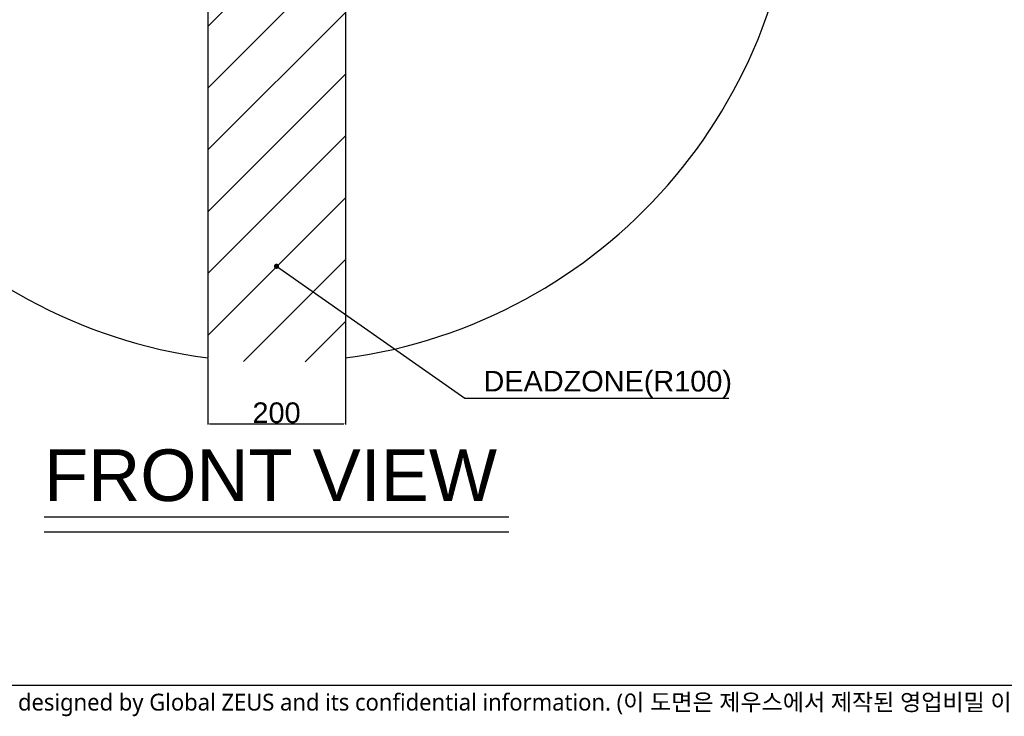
# Model space of a CAD drawing. Header units: millimetres. Extents: x 28 to 5852, y 59 to 4130.
# Tile 2 of 27: x 1324 to 2754, y 95 to 1107. Entities that reach past the tile are written whole.
import ezdxf

# ---------------------------------------------------------------- set-up
doc = ezdxf.new("R2010")
doc.units = ezdxf.units.MM
doc.linetypes.add('ACAD_ISO02W100', pattern=[15, 12, -3])
doc.linetypes.add('HIDDEN', pattern=[0.2, 0.1, -0.1])
doc.layers.add('DEFAULT_2', color=2, linetype='HIDDEN')
doc.styles.get("Standard").update_dxf_attribs({"font": 'arial.ttf'})
doc.styles.add('TEXTSTYLE_3', font='malgun.ttf')
doc.dimstyles.new('ISO-25', dxfattribs={"dimtxt": 2.5, "dimasz": 2.5, "dimexe": 1.25, "dimexo": 0.625, "dimtad": 1, "dimtxsty": 'Standard', "dimcen": 2.5, "dimadec": 0, "dimazin": 0, "dimtfac": 1, "dimtmove": 0, "dimatfit": 3, "dimfxl": 1, "dimarcsym": 0})

# ---------------------------------------------------------------- blocks, each defined once
blk = doc.blocks.new('*D60')
at = {"color": 0, "lineweight": -2, "ltscale": 1000, "transparency": 16777216}
for p, q in [((1597.5, 614.9), (1597.5, 518.6)), ((1797.5, 614.9), (1797.5, 518.6)), ((1600, 519.8), (1795, 519.8))]:
    blk.add_line(p, q, dxfattribs=at)
at = {"color": 0, "ltscale": 1000, "transparency": 16777216}
for points in [[(1600, 520.2), (1600, 519.4), (1597.5, 519.8)], [(1795, 520.2), (1795, 519.4), (1797.5, 519.8)]]:
    blk.add_solid(points, dxfattribs=at)
at = {"layer": 'Defpoints', "color": 0, "ltscale": 1000, "transparency": 16777216}
for p in [(1597.5, 615.5), (1797.5, 615.5), (1797.5, 519.8)]:
    blk.add_point(p, dxfattribs=at)
at = {"color": 0, "ltscale": 1000, "transparency": 16777216, "insert": (1697.5, 535.7), "char_height": 2.5, "attachment_point": 5}
blk.add_mtext('{\\H12x;200}', dxfattribs=at)

msp = doc.modelspace()

# ---------------------------------------------------------------- hatches: boundary and pattern name
at = {"ltscale": 1000, "true_color": 0xed4b40}
h = msp.add_hatch(dxfattribs=at)
h.set_pattern_fill('ANSI31', color=13, scale=20)
h.set_pattern_definition([(45, (-9777.99, -2465.41), (-44.90128, 44.90128), [])])
edge = h.paths.add_edge_path()
edge.add_arc((1697.5, 1363.874), 755, 82.388789, 97.611211)
edge.add_line((1597.5, 2112.222), (1597.5, 615.526))
edge.add_arc((1697.5, 1363.874), 755, 262.388789, 277.611211)
edge.add_line((1797.5, 615.526), (1797.5, 2112.222))

# ---------------------------------------------------------------- linework, layer by layer
at = {"ltscale": 1000}
for p, q in [((1597.5, 2112.222), (1597.5, 615.526)), ((1797.5, 2112.222), (1797.5, 615.526))]:
    msp.add_line(p, q, dxfattribs=at)
at = {"color": 0, "linetype": 'ACAD_ISO02W100', "ltscale": 1000}
for p, q in [((1360, 384.906), (2035, 384.906)), ((1360, 363.056), (2035, 363.056))]:
    msp.add_line(p, q, dxfattribs=at)
at = {"color": 7}
msp.add_line((70, 140), (5740, 140), dxfattribs=at)
at = {"ltscale": 1000}
for start, end in [(97.611211, 262.388789), (277.611211, 82.388789)]:
    msp.add_arc((1697.5, 1363.874), 755, start, end, dxfattribs=at)

# ---------------------------------------------------------------- texts
at = {"color": 0}
msp.add_text('FRONT VIEW', height=75, dxfattribs=at).set_placement((1360, 407.635))
at = {"color": 1, "ltscale": 1000, "insert": (1997.992, 557.76), "char_height": 30, "attachment_point": 7}
msp.add_mtext('DEADZONE(R100)', dxfattribs=at)
at = {"layer": 'DEFAULT_2', "color": 2, "linetype": 'HIDDEN', "insert": (362.345, 127.704), "char_height": 24.5, "width": 3363.08433, "attachment_point": 1, "line_spacing_factor": 0.9, "style": 'TEXTSTYLE_3'}
msp.add_mtext('Any unauthorized use of this drawing will be penalized since it’s designed by Global ZEUS and its confidential information. (이 도면은 제우스에서 제작된 영업비밀 이므로 무단 사용 시 법적인 처벌을 받을 수 있습니다.)', dxfattribs=at)

# ---------------------------------------------------------------- dimensions: what is measured, and where the dimension line sits
at = {"ltscale": 1000}
dim = msp.add_linear_dim(base=(1797.5, 519.805), p1=(1597.5, 615.526), p2=(1797.5, 615.526), text='{\\H12x;200}', dimstyle='ISO-25', dxfattribs=at)
dim.commit()
dim.dimension.update_dxf_attribs({"geometry": '*D60', "text_midpoint": (1697.5, 535.748)})

# ---------------------------------------------------------------- leaders
at = {"color": 1, "ltscale": 1000, "annotation_type": 0, "has_hookline": 1, "hookline_direction": 0, "text_width": 356.214}
msp.add_leader([(1697.5, 748.688), (1971.026, 557.135), (1997.367, 557.135)], dimstyle='ISO-25', override={"dimasz": 30, "dimgap": 0.625, "dimtad": 1, "dimldrblk": 'DotSmall'}, dxfattribs=at)

doc.saveas('drawing.dxf')
